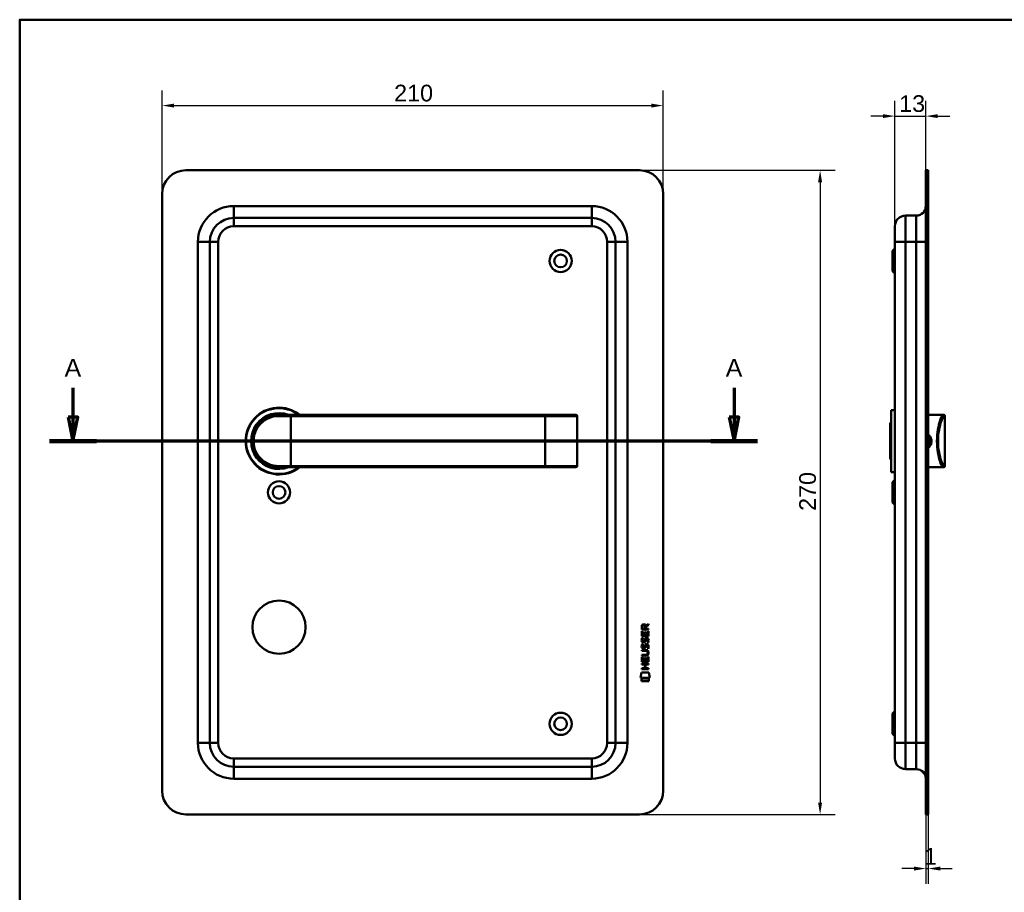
# Model space of a CAD drawing. Header units: millimetres. Extents: x 20 to 833, y 20 to 574.
# Tile 3 of 4: x 20 to 433, y 208 to 574. Entities that reach past the tile are written whole.
import ezdxf

# ---------------------------------------------------------------- set-up
doc = ezdxf.new("R2010")
doc.units = ezdxf.units.MM
doc.header["$LTSCALE"] = 2
for name, color, linetype, lineweight in [('Bemaßungen(DIN)', 7, 'Continuous', 25), ('Schnittansichtslinien(DIN)', 7, 'Continuous', 70), ('Sichtbare Kanten(DIN)', 7, 'Continuous', 50), ('Sichtbare tangentiale Kanten(DIN)', 7, 'Continuous', 50), ('Skizziergeometrie(DIN)', 7, 'Continuous', 50)]:
    doc.layers.add(name, color=color, linetype=linetype, lineweight=lineweight)
doc.styles.add('Aktuell-DINGroßer Text', font='arial.ttf')
doc.styles.add('STANDARD-DIN~0', font='arial.ttf')
doc.dimstyles.new('CAD-LAN', dxfattribs={"dimscale": 2, "dimtxt": 3.5, "dimasz": 2.5, "dimexe": 3.175, "dimexo": 0, "dimgap": 0.8, "dimtad": 1, "dimrnd": 1e-08, "dimtxsty": 'STANDARD-DIN~0', "dimcen": 0.09, "dimdle": 10, "dimclrd": 250, "dimclre": 250, "dimclrt": 250, "dimadec": 0, "dimazin": 2, "dimtfac": 1, "dimtmove": 0, "dimatfit": 3, "dimfxl": 1, "dimtolj": 1, "dimtzin": 0, "dimlwd": 25, "dimlwe": 25, "dimarcsym": 0})

# ---------------------------------------------------------------- blocks, each defined once
blk = doc.blocks.new('Ränder Standardrahmen')
at = {"layer": 'Skizziergeometrie(DIN)', "flags": 128}
blk.add_lwpolyline([(10, 10), (10, 287), (410, 287), (410, 10), (10, 10)], dxfattribs=at)
blk = doc.blocks.new('*D18')
at = {"layer": 'Bemaßungen(DIN)', "color": 250, "linetype": 'Continuous', "lineweight": 25, "true_color": 0x3f3f3f, "transparency": 16777216}
for p, q in [((386.69, 487.4), (386.69, 539.94)), ((399.69, 510.9), (399.69, 539.94)), ((381.69, 533.59), (376.69, 533.59)), ((386.69, 533.59), (399.69, 533.59)), ((404.69, 533.59), (409.69, 533.59))]:
    blk.add_line(p, q, dxfattribs=at)
at = {"layer": 'Bemaßungen(DIN)', "color": 250, "linetype": 'Continuous', "true_color": 0x3f3f3f, "transparency": 16777216}
for points in [[(381.69, 534.42), (381.69, 532.76), (386.69, 533.59)], [(404.69, 534.42), (404.69, 532.76), (399.69, 533.59)]]:
    blk.add_solid(points, dxfattribs=at)
at = {"layer": 'Defpoints', "color": 0, "linetype": 'Continuous', "transparency": 16777216}
for p in [(399.69, 533.59), (399.69, 510.9), (386.69, 487.4)]:
    blk.add_point(p, dxfattribs=at)
at = {"layer": 'Bemaßungen(DIN)', "color": 250, "linetype": 'Continuous', "lineweight": 25, "true_color": 0x3f3f3f, "transparency": 16777216, "insert": (388.51, 542.34), "char_height": 7, "attachment_point": 1, "style": 'STANDARD-DIN~0'}
blk.add_mtext('\\A1;13', dxfattribs=at)
blk = doc.blocks.new('*D19')
at = {"layer": 'Bemaßungen(DIN)', "color": 250, "linetype": 'Continuous', "lineweight": 25, "true_color": 0x3f3f3f, "transparency": 16777216}
for p, q in [((399.69, 240.9), (399.69, 211.88)), ((400.69, 240.9), (400.69, 211.88)), ((394.69, 218.23), (389.69, 218.23)), ((399.69, 218.23), (400.69, 218.23)), ((405.69, 218.23), (410.69, 218.23))]:
    blk.add_line(p, q, dxfattribs=at)
at = {"layer": 'Bemaßungen(DIN)', "color": 250, "linetype": 'Continuous', "true_color": 0x3f3f3f, "transparency": 16777216}
for points in [[(394.69, 219.07), (394.69, 217.4), (399.69, 218.23)], [(405.69, 219.07), (405.69, 217.4), (400.69, 218.23)]]:
    blk.add_solid(points, dxfattribs=at)
at = {"layer": 'Defpoints', "color": 0, "linetype": 'Continuous', "transparency": 16777216}
for p in [(399.69, 240.9), (400.69, 240.9), (400.69, 218.23)]:
    blk.add_point(p, dxfattribs=at)
at = {"layer": 'Bemaßungen(DIN)', "color": 250, "linetype": 'Continuous', "lineweight": 25, "true_color": 0x3f3f3f, "transparency": 16777216, "insert": (398.9, 226.86), "char_height": 7, "attachment_point": 1, "style": 'STANDARD-DIN~0'}
blk.add_mtext('\\A1;1', dxfattribs=at)
blk = doc.blocks.new('*D20')
at = {"layer": 'Bemaßungen(DIN)', "color": 250, "linetype": 'Continuous', "lineweight": 25, "true_color": 0x3f3f3f, "transparency": 16777216}
for p, q in [((79.67, 500.9), (79.67, 544.35)), ((289.67, 500.9), (289.67, 544.35)), ((84.67, 538), (284.67, 538))]:
    blk.add_line(p, q, dxfattribs=at)
at = {"layer": 'Bemaßungen(DIN)', "color": 250, "linetype": 'Continuous', "true_color": 0x3f3f3f, "transparency": 16777216}
for points in [[(84.67, 538.83), (84.67, 537.17), (79.67, 538)], [(284.67, 538.83), (284.67, 537.17), (289.67, 538)]]:
    blk.add_solid(points, dxfattribs=at)
at = {"layer": 'Defpoints', "color": 0, "linetype": 'Continuous', "transparency": 16777216}
for p in [(289.67, 538), (79.67, 500.9), (289.67, 500.9)]:
    blk.add_point(p, dxfattribs=at)
at = {"layer": 'Bemaßungen(DIN)', "color": 250, "linetype": 'Continuous', "lineweight": 25, "true_color": 0x3f3f3f, "transparency": 16777216, "insert": (176.89, 546.75), "char_height": 7, "attachment_point": 1, "style": 'STANDARD-DIN~0'}
blk.add_mtext('\\A1;210', dxfattribs=at)
blk = doc.blocks.new('*D21')
at = {"layer": 'Bemaßungen(DIN)', "color": 250, "linetype": 'Continuous', "lineweight": 25, "true_color": 0x3f3f3f, "transparency": 16777216}
for p, q in [((279.67, 510.9), (361.73, 510.9)), ((355.38, 505.9), (355.38, 245.9)), ((279.67, 240.9), (361.73, 240.9))]:
    blk.add_line(p, q, dxfattribs=at)
at = {"layer": 'Bemaßungen(DIN)', "color": 250, "linetype": 'Continuous', "true_color": 0x3f3f3f, "transparency": 16777216}
for points in [[(354.54, 505.9), (356.21, 505.9), (355.38, 510.9)], [(354.54, 245.9), (356.21, 245.9), (355.38, 240.9)]]:
    blk.add_solid(points, dxfattribs=at)
at = {"layer": 'Defpoints', "color": 0, "linetype": 'Continuous', "transparency": 16777216}
for p in [(279.67, 510.9), (279.67, 240.9), (355.38, 240.9)]:
    blk.add_point(p, dxfattribs=at)
at = {"layer": 'Bemaßungen(DIN)', "color": 250, "linetype": 'Continuous', "lineweight": 25, "true_color": 0x3f3f3f, "transparency": 16777216, "insert": (346.63, 368.12), "char_height": 7, "attachment_point": 1, "rotation": 90, "style": 'STANDARD-DIN~0'}
blk.add_mtext('\\A1;270', dxfattribs=at)
blk = doc.blocks.new('2DTransSchnitt0')
at = {"layer": 'Schnittansichtslinien(DIN)', "linetype": 'Continuous'}
for p, q in [((21.16, 209.83), (21.16, 203.7)), ((159.67, 209.83), (159.67, 203.7)), ((20.16, 203.7), (21.16, 198.7)), ((22.16, 203.7), (20.16, 203.7)), ((21.16, 203.7), (21.16, 198.7)), ((21.16, 198.7), (22.16, 203.7)), ((158.67, 203.7), (159.67, 198.7)), ((160.67, 203.7), (158.67, 203.7)), ((159.67, 203.7), (159.67, 198.7)), ((159.67, 198.7), (160.67, 203.7)), ((164.56, 198.7), (16.27, 198.7))]:
    blk.add_line(p, q, dxfattribs=at)
at = {"layer": 'Schnittansichtslinien(DIN)', "linetype": 'Continuous', "lineweight": 140}
for p, q in [((26.06, 198.7), (16.27, 198.7)), ((164.56, 198.7), (154.77, 198.7))]:
    blk.add_line(p, q, dxfattribs=at)
at = {"layer": 'Schnittansichtslinien(DIN)', "linetype": 'Continuous', "flags": 128}
for points in [[(20.16, 203.7), (21.16, 198.7), (22.16, 203.7), (20.16, 203.7)], [(158.67, 203.7), (159.67, 198.7), (160.67, 203.7), (158.67, 203.7)]]:
    blk.add_lwpolyline(points, dxfattribs=at)
at = {"layer": 'Schnittansichtslinien(DIN)'}
for points in [[(20.16, 203.7), (21.16, 198.7), (22.16, 203.7), (20.16, 203.7)], [(158.67, 203.7), (159.67, 198.7), (160.67, 203.7), (158.67, 203.7)]]:
    blk.add_solid(points, dxfattribs=at)
at = {"layer": 'Schnittansichtslinien(DIN)', "char_height": 3.73, "attachment_point": 7, "style": 'Aktuell-DINGroßer Text'}
for insert in [(19.41, 212.2), (157.92, 212.2)]:
    blk.add_mtext('A', dxfattribs=dict(at, insert=insert))

msp = doc.modelspace()

# ---------------------------------------------------------------- linework, layer by layer
at = {"layer": 'Sichtbare Kanten(DIN)'}
for p, q in [((279.666, 510.898), (89.666, 510.898)), ((400.691, 510.898), (399.691, 510.898)), ((399.691, 500.898), (399.691, 510.898)), ((400.691, 510.898), (400.691, 500.898)), ((79.666, 500.898), (79.666, 250.898)), ((289.666, 250.898), (289.666, 500.898)), ((399.691, 500.898), (399.691, 250.898)), ((400.691, 500.898), (400.691, 250.898)), ((395.691, 491.898), (391.191, 491.898)), ((259.666, 490.898), (109.666, 490.898)), ((386.691, 480.898), (386.691, 487.398)), ((99.666, 480.898), (99.666, 270.898)), ((269.666, 270.898), (269.666, 480.898)), ((386.691, 480.898), (386.691, 270.898)), ((385.691, 477.148), (386.691, 478.148)), ((385.691, 468.648), (385.691, 477.148)), ((385.691, 468.648), (386.691, 467.648)), ((385.191, 410.398), (385.191, 384.398)), ((385.191, 410.398), (386.691, 410.398)), ((128.049, 408.381), (128.049, 408.381)), ((128.666, 408.398), (133.666, 408.398)), ((240.166, 408.398), (133.666, 408.398)), ((253.04, 408.398), (240.166, 408.398)), ((253.04, 408.398), (253.059, 408.398)), ((253.559, 386.898), (253.559, 407.898)), ((384.691, 404.898), (385.191, 405.398)), ((384.691, 389.898), (384.691, 404.898)), ((400.691, 408.398), (405.191, 408.398)), ((405.191, 408.398), (406.904, 408.398)), ((406.904, 408.398), (407.191, 408.398)), ((407.691, 386.898), (407.691, 407.898)), ((384.691, 389.898), (385.191, 389.398)), ((133.666, 386.398), (128.666, 386.398)), ((133.666, 386.398), (240.166, 386.398)), ((240.166, 386.398), (253.04, 386.398)), ((253.059, 386.398), (253.04, 386.398)), ((385.191, 384.398), (386.691, 384.398)), ((400.691, 386.398), (405.191, 386.398)), ((405.191, 386.398), (406.904, 386.398)), ((407.191, 386.398), (406.904, 386.398)), ((385.691, 380.148), (386.691, 381.148)), ((385.691, 371.648), (385.691, 380.148)), ((385.691, 371.648), (386.691, 370.648)), ((280.647, 318.385), (280.65, 319.698)), ((283.506, 318.383), (280.647, 318.385)), ((280.998, 319.654), (280.997, 318.766)), ((280.997, 318.766), (282.015, 318.765)), ((282.015, 318.765), (282.016, 319.654)), ((282.312, 320.014), (283.508, 320.804)), ((283.507, 320.37), (282.365, 319.615)), ((282.365, 319.615), (282.365, 318.765)), ((282.365, 318.765), (283.506, 318.764)), ((283.156, 316.03), (283.157, 317.677)), ((283.157, 317.677), (283.505, 317.676)), ((283.505, 317.676), (283.504, 315.652)), ((283.506, 318.764), (283.506, 318.383)), ((283.508, 320.804), (283.507, 320.37)), ((280.645, 315.655), (280.647, 317.659)), ((283.504, 315.652), (280.645, 315.655)), ((280.647, 317.659), (280.995, 317.659)), ((280.817, 314.881), (281.156, 314.78)), ((280.995, 317.659), (280.994, 316.031)), ((280.994, 316.031), (281.889, 316.031)), ((281.013, 313.549), (281.021, 313.532)), ((281.889, 316.031), (281.89, 317.478)), ((281.89, 317.478), (282.238, 317.477)), ((282.238, 317.477), (282.237, 316.03)), ((282.237, 316.03), (283.156, 316.03)), ((282.746, 314.578), (282.734, 314.578)), ((280.64, 309.427), (280.64, 309.804)), ((280.64, 309.804), (282.286, 309.803)), ((282.31, 309.426), (280.64, 309.427)), ((280.815, 312.334), (281.154, 312.234)), ((281.011, 311.003), (281.019, 310.985)), ((281.695, 310.905), (281.706, 310.922)), ((281.697, 313.451), (281.708, 313.468)), ((282.743, 312.031), (282.732, 312.031)), ((280.637, 304.917), (280.638, 306.921)), ((280.638, 306.921), (280.987, 306.921)), ((280.639, 307.492), (280.639, 307.869)), ((280.639, 307.869), (282.309, 307.868)), ((282.284, 307.491), (280.639, 307.492)), ((280.987, 306.921), (280.985, 305.294)), ((281.88, 305.293), (281.881, 306.74)), ((281.881, 306.74), (282.23, 306.74)), ((282.23, 306.74), (282.228, 305.293)), ((283.147, 305.292), (283.148, 306.939)), ((283.148, 306.939), (283.497, 306.939)), ((283.19, 308.641), (283.19, 308.65)), ((283.497, 306.939), (283.495, 304.915)), ((280.633, 301.812), (280.633, 302.189)), ((280.633, 302.189), (281.876, 302.188)), ((283.491, 301.809), (280.633, 301.812)), ((280.634, 303.746), (280.635, 304.123)), ((281.877, 303.745), (280.634, 303.746)), ((280.635, 304.123), (283.493, 304.121)), ((283.495, 304.915), (280.637, 304.917)), ((280.985, 305.294), (281.88, 305.293)), ((281.876, 302.188), (281.877, 303.745)), ((282.228, 305.293), (283.147, 305.292)), ((282.234, 303.745), (282.233, 302.187)), ((282.233, 302.187), (283.492, 302.186)), ((283.493, 303.744), (282.234, 303.745)), ((283.492, 302.186), (283.491, 301.809)), ((283.493, 304.121), (283.493, 303.744)), ((280.102, 298.235), (280.561, 300.367)), ((284.017, 298.231), (280.102, 298.235)), ((280.56, 296.807), (280.561, 297.949)), ((280.561, 300.367), (283.567, 300.365)), ((280.561, 297.949), (283.558, 297.946)), ((283.558, 297.946), (283.557, 296.804)), ((283.567, 300.365), (284.017, 298.231)), ((283.557, 296.804), (280.56, 296.807)), ((385.691, 283.148), (386.691, 284.148)), ((385.691, 274.648), (385.691, 283.148)), ((385.691, 274.648), (386.691, 273.648)), ((386.691, 264.398), (386.691, 270.898)), ((109.666, 260.898), (259.666, 260.898)), ((395.691, 259.898), (391.191, 259.898)), ((399.691, 240.898), (399.691, 250.898)), ((400.691, 250.898), (400.691, 240.898)), ((89.666, 240.898), (279.666, 240.898)), ((399.691, 240.898), (400.691, 240.898))]:
    msp.add_line(p, q, dxfattribs=at)
for centre, radius in [((246.666, 472.898), 4.65), ((246.666, 472.898), 2.65), ((128.666, 375.898), 4.65), ((128.666, 375.898), 2.65), ((128.666, 319.398), 11.15), ((246.666, 278.898), 4.65), ((246.666, 278.898), 2.65)]:
    msp.add_circle(centre, radius, dxfattribs=at)
for centre, radius, start, end in [((89.666, 500.898), 10, 90, 180), ((279.666, 500.898), 10, 0, 90), ((395.691, 495.898), 4, 270, 0), ((391.191, 487.398), 4.5, 90, 180), ((109.666, 480.898), 10, 90, 180), ((259.666, 480.898), 10, 0, 90), ((128.666, 397.398), 14, 51.78679, 308.21321), ((128.666, 397.398), 13.8, 52.8542, 307.1458), ((128.666, 397.398), 11.7, 70.08028, 289.91972), ((128.666, 397.398), 11.6, 71.49137, 288.50863), ((128.666, 397.398), 11.5, 73.04257, 286.95743), ((128.666, 397.398), 11.3, 76.76803, 283.23197), ((116.343, 410.096), 8.678, 339.58557, 339.58805), ((116.343, 410.096), 8.678, 343.58855, 343.59762), ((126.434, 407.506), 0.85, 144.22686, 144.41082), ((126.434, 407.506), 0.85, 60.5317, 60.67321), ((253.059, 407.898), 0.5, 0, 90), ((407.191, 407.898), 0.5, 0, 90), ((253.059, 386.898), 0.5, 270, 0), ((407.191, 386.898), 0.5, 270, 0), ((109.666, 270.898), 10, 180, 270), ((259.666, 270.898), 10, 270, 0), ((391.191, 264.398), 4.5, 180, 270), ((395.691, 255.898), 4, 0, 90), ((89.666, 250.898), 10, 180, 270), ((279.666, 250.898), 10, 270, 0)]:
    msp.add_arc(centre, radius, start, end, dxfattribs=at)
for centre, major_axis, ratio, start_param, end_param in [((282.177, 318.882), (0.976, -1.274), 0.5180415, 2.7627686, 3.7355131), ((280.784, 318.801), (-1.242, -1.64), 0.5994938, 2.7365723, 3.5673799), ((282.279, 316.66), (-1.103, -3.296), 0.2312948, 5.9540546, 6.015014), ((282.086, 312.891), (-0.839, -1.642), 0.4591024, 2.8345951, 3.3559829), ((282.363, 314.36), (-1.192, -3.54), 0.2215161, 5.9678979, 6.0270389), ((281.764, 311.805), (-0.583, -1.012), 0.541605, 5.8985019, 6.3563332), ((281.759, 314.343), (-0.574, -1.004), 0.5438409, 5.8950231, 6.3553168), ((281.637, 310.929), (-0.098, -0.139), 0.3641716, 1.3429, 1.6509781), ((281.639, 313.476), (-0.098, -0.139), 0.3641716, 1.3429, 1.6509781), ((278.465, 305.129), (4.814, 4.313), 0.3742661, 5.9599282, 6.6783921), ((282.085, 310.346), (-0.838, -1.64), 0.4594521, 2.8344186, 3.3561114), ((278.469, 312.173), (4.808, -4.323), 0.3742014, 5.888113, 6.6064523), ((259.757, 328.477), (23.266, -20.361), 0.1371339, 6.127502, 6.402435)]:
    msp.add_ellipse(centre, major_axis=major_axis, ratio=ratio, start_param=start_param, end_param=end_param, dxfattribs=at)
for points, knots in [([(128.666, 408.398), (127.009, 408.398), (125.366, 408.018), (123.893, 407.309), (122.42, 406.6), (121.116, 405.564), (120.091, 404.288), (119.066, 403.012), (118.322, 401.494), (117.948, 399.876), (117.574, 398.257), (117.575, 396.537), (117.949, 394.92), (118.323, 393.302), (119.065, 391.785), (120.09, 390.509), (121.116, 389.233), (122.42, 388.197), (123.893, 387.488), (125.366, 386.778), (127.009, 386.398), (128.666, 386.398)], [-3.3432814, -3.3432814, -3.3432814, -3.3432814, -2.8656698, -2.8656698, -2.8656698, -2.3880581, -2.3880581, -2.3880581, -1.9104465, -1.9104465, -1.9104465, -1.4328349, -1.4328349, -1.4328349, -0.9552233, -0.9552233, -0.9552233, -0.4776116, -0.4776116, -0.4776116, 0, 0, 0, 0]), ([(400.691, 394.603), (400.925, 394.783), (401.497, 395.353), (402.078, 396.589), (402.082, 398.526), (401.323, 399.702), (400.691, 400.192)], [-1.90104539, -1.90104539, -1.90104539, -1.90104539, -1.81291674, -1.66184035, -1.51076395, -1.27193278, -1.27193278, -1.27193278, -1.27193278]), ([(400.688, 399.632), (401.144, 399.222), (401.476, 398.673), (401.614, 398.071), (401.715, 397.633), (401.716, 397.167), (401.615, 396.727), (401.514, 396.288), (401.313, 395.875), (401.035, 395.527), (400.931, 395.396), (400.815, 395.274), (400.691, 395.162)], [3.41810711, 3.41810711, 3.41810711, 3.41810711, 3.62583349, 3.62583349, 3.62583349, 3.77690989, 3.77690989, 3.77690989, 3.92798628, 3.92798628, 3.92798628, 3.98481417, 3.98481417, 3.98481417, 3.98481417]), ([(283.19, 308.65), (283.19, 308.697), (283.187, 308.744), (283.171, 308.879), (283.149, 308.967), (283.074, 309.117), (283.028, 309.179), (282.908, 309.285), (282.837, 309.325), (282.62, 309.408), (282.461, 309.426), (282.31, 309.426)], [0, 0, 0, 0, 0.01400423, 0.01400423, 0.0408947, 0.0408947, 0.06439039, 0.06439039, 0.08887549, 0.08887549, 0.13413559, 0.13413559, 0.13413559, 0.13413559])]:
    msp.add_open_spline(points, degree=3, knots=knots, dxfattribs=at)
for points in [[(280.65, 319.698), (280.664, 320.14), (280.896, 320.602), (281.509, 320.601)], [(282.016, 319.654), (282.016, 319.927), (281.929, 320.252), (281.513, 320.252)], [(280.693, 313.402), (280.603, 313.643), (280.574, 313.876), (280.616, 314.205)], [(280.616, 314.205), (280.634, 314.344), (280.675, 314.551), (280.746, 314.724)], [(280.746, 314.724), (280.765, 314.773), (280.817, 314.881), (280.817, 314.881)], [(281.001, 314.316), (280.937, 314.063), (280.93, 313.839), (280.989, 313.623)], [(281.156, 314.78), (281.156, 314.78), (281.036, 314.454), (281.001, 314.316)], [(281.708, 313.468), (281.777, 313.578), (281.834, 313.741), (281.889, 313.987)], [(281.889, 313.987), (281.973, 314.354), (282.075, 314.566), (282.216, 314.733)], [(282.228, 313.836), (282.174, 313.596), (282.111, 313.431), (282.035, 313.293)], [(282.216, 314.733), (282.309, 314.843), (282.439, 314.916), (282.619, 314.94)], [(282.277, 314.035), (282.269, 314.005), (282.229, 313.839), (282.228, 313.836)], [(282.463, 314.46), (282.392, 314.371), (282.331, 314.233), (282.277, 314.035)], [(282.734, 314.578), (282.612, 314.578), (282.537, 314.545), (282.463, 314.46)], [(282.619, 314.94), (282.906, 314.978), (283.189, 314.878), (283.383, 314.561)], [(283.151, 313.534), (283.22, 313.867), (283.22, 314.143), (283.114, 314.34)], [(283.531, 313.627), (283.501, 313.295), (283.343, 312.966), (283.306, 312.908)], [(283.383, 314.561), (283.493, 314.381), (283.547, 314.162), (283.546, 313.892)], [(283.546, 313.892), (283.546, 313.807), (283.54, 313.721), (283.531, 313.627)], [(280.691, 310.856), (280.601, 311.096), (280.572, 311.33), (280.614, 311.658)], [(280.614, 311.658), (280.632, 311.797), (280.673, 312.004), (280.744, 312.177)], [(281.251, 310.395), (281.027, 310.428), (280.798, 310.573), (280.691, 310.856)], [(281.253, 312.942), (281.029, 312.975), (280.8, 313.12), (280.693, 313.402)], [(280.744, 312.177), (280.763, 312.227), (280.815, 312.334), (280.815, 312.334)], [(280.999, 311.769), (280.935, 311.517), (280.928, 311.293), (280.987, 311.077)], [(281.154, 312.234), (281.154, 312.234), (281.034, 311.907), (280.999, 311.769)], [(281.223, 310.773), (281.37, 310.713), (281.559, 310.748), (281.664, 310.863)], [(281.225, 313.319), (281.372, 313.259), (281.561, 313.295), (281.666, 313.41)], [(281.405, 310.382), (281.305, 310.384), (281.284, 310.39), (281.251, 310.395)], [(281.407, 312.929), (281.307, 312.93), (281.286, 312.937), (281.253, 312.942)], [(282.033, 310.747), (281.918, 310.537), (281.723, 310.378), (281.405, 310.382)], [(282.035, 313.293), (281.92, 313.084), (281.725, 312.925), (281.407, 312.929)], [(281.706, 310.922), (281.775, 311.031), (281.832, 311.195), (281.887, 311.44)], [(281.887, 311.44), (281.971, 311.808), (282.073, 312.019), (282.214, 312.187)], [(282.226, 311.29), (282.172, 311.05), (282.109, 310.885), (282.033, 310.747)], [(282.214, 312.187), (282.307, 312.297), (282.437, 312.369), (282.617, 312.393)], [(282.275, 311.488), (282.267, 311.458), (282.227, 311.292), (282.226, 311.29)], [(282.461, 311.913), (282.39, 311.825), (282.329, 311.686), (282.275, 311.488)], [(282.732, 312.031), (282.61, 312.031), (282.535, 311.998), (282.461, 311.913)], [(282.617, 312.393), (282.904, 312.432), (283.187, 312.331), (283.381, 312.015)], [(282.936, 310.448), (282.936, 310.448), (283.09, 310.702), (283.149, 310.987)], [(283.304, 310.362), (283.284, 310.366), (282.936, 310.448), (282.936, 310.448)], [(282.938, 312.995), (282.938, 312.995), (283.092, 313.249), (283.151, 313.534)], [(283.306, 312.908), (283.286, 312.913), (282.938, 312.995), (282.938, 312.995)], [(283.149, 310.987), (283.218, 311.32), (283.218, 311.596), (283.112, 311.794)], [(283.529, 311.08), (283.499, 310.749), (283.341, 310.419), (283.304, 310.362)], [(283.381, 312.015), (283.491, 311.834), (283.544, 311.615), (283.544, 311.346)], [(283.544, 311.346), (283.544, 311.261), (283.537, 311.175), (283.529, 311.08)]]:
    msp.add_open_spline(points, degree=3, dxfattribs=at)
at = {"layer": 'Sichtbare tangentiale Kanten(DIN)'}
for p, q in [((399.691, 500.898), (400.691, 500.898)), ((109.666, 495.898), (259.666, 495.898)), ((109.666, 495.898), (109.666, 490.898)), ((259.666, 495.898), (259.666, 490.898)), ((391.191, 491.898), (391.191, 480.898)), ((395.691, 480.898), (395.691, 491.898)), ((109.666, 487.398), (109.666, 490.898)), ((259.666, 487.398), (109.666, 487.398)), ((259.666, 487.398), (259.666, 490.898)), ((94.666, 270.898), (94.666, 480.898)), ((94.666, 480.898), (99.666, 480.898)), ((103.166, 480.898), (99.666, 480.898)), ((103.166, 480.898), (103.166, 270.898)), ((266.166, 480.898), (269.666, 480.898)), ((266.166, 270.898), (266.166, 480.898)), ((274.666, 480.898), (269.666, 480.898)), ((274.666, 480.898), (274.666, 270.898)), ((391.191, 480.898), (386.691, 480.898)), ((395.691, 480.898), (391.191, 480.898)), ((391.191, 270.898), (391.191, 480.898)), ((395.691, 480.898), (395.691, 270.898)), ((395.691, 480.898), (399.691, 480.898)), ((133.666, 407.898), (128.608, 407.898)), ((133.666, 408.398), (133.666, 407.898)), ((133.666, 407.898), (240.166, 407.898)), ((133.666, 386.898), (133.666, 407.898)), ((240.166, 408.398), (240.166, 407.898)), ((240.166, 386.898), (240.166, 407.898)), ((240.166, 407.898), (253.521, 407.898)), ((253.521, 407.898), (253.521, 386.898)), ((253.559, 407.898), (253.521, 407.898)), ((407.691, 407.898), (407.4, 407.898)), ((128.608, 386.898), (133.666, 386.898)), ((240.166, 386.898), (133.666, 386.898)), ((133.666, 386.398), (133.666, 386.898)), ((240.166, 386.398), (240.166, 386.898)), ((253.521, 386.898), (240.166, 386.898)), ((253.521, 386.898), (253.559, 386.898)), ((407.4, 386.898), (407.691, 386.898)), ((94.666, 270.898), (99.666, 270.898)), ((103.166, 270.898), (99.666, 270.898)), ((266.166, 270.898), (269.666, 270.898)), ((274.666, 270.898), (269.666, 270.898)), ((391.191, 270.898), (386.691, 270.898)), ((391.191, 270.898), (391.191, 259.898)), ((395.691, 270.898), (391.191, 270.898)), ((395.691, 259.898), (395.691, 270.898)), ((395.691, 270.898), (399.691, 270.898)), ((109.666, 260.898), (109.666, 264.398)), ((109.666, 264.398), (259.666, 264.398)), ((259.666, 264.398), (259.666, 260.898)), ((109.666, 260.898), (109.666, 255.898)), ((259.666, 255.898), (259.666, 260.898)), ((259.666, 255.898), (109.666, 255.898)), ((400.691, 250.898), (399.691, 250.898))]:
    msp.add_line(p, q, dxfattribs=at)
for centre, radius, start, end in [((109.666, 480.898), 15, 90, 180), ((259.666, 480.898), 15, 0, 90), ((109.666, 480.898), 6.5, 90, 180), ((259.666, 480.898), 6.5, 0, 90), ((109.666, 270.898), 15, 180, 270), ((109.666, 270.898), 6.5, 180, 270), ((259.666, 270.898), 6.5, 270, 0), ((259.666, 270.898), 15, 270, 0)]:
    msp.add_arc(centre, radius, start, end, dxfattribs=at)
for centre, major_axis, ratio, start_param, end_param in [((128.666, 407.898), (0, 0.5), 0.1145038, 0, 1.5707963), ((253.04, 407.898), (0, 0.5), 0.9612617, 4.712389, 6.2831853), ((406.904, 407.898), (0, 0.5), 0.9934228, 4.712389, 6.2831853), ((128.666, 386.898), (0, -0.5), 0.1145038, 4.712389, 6.2831853), ((253.04, 386.898), (0, -0.5), 0.9612617, 0, 1.5707963), ((406.904, 386.898), (0, -0.5), 0.9934228, 0, 1.5707963)]:
    msp.add_ellipse(centre, major_axis=major_axis, ratio=ratio, start_param=start_param, end_param=end_param, dxfattribs=at)
for points, knots in [([(128.608, 386.898), (127.009, 386.898), (125.423, 387.262), (124, 387.938), (122.578, 388.615), (121.319, 389.604), (120.329, 390.822), (119.339, 392.04), (118.618, 393.487), (118.259, 395.032), (117.9, 396.576), (117.901, 398.218), (118.261, 399.763), (118.621, 401.308), (119.34, 402.757), (120.33, 403.975), (121.319, 405.194), (122.579, 406.182), (124.001, 406.858), (125.423, 407.534), (127.009, 407.898), (128.608, 407.898)], [0, 0, 0, 0, 0.4776116, 0.4776116, 0.4776116, 0.9552233, 0.9552233, 0.9552233, 1.4328349, 1.4328349, 1.4328349, 1.9104465, 1.9104465, 1.9104465, 2.3880581, 2.3880581, 2.3880581, 2.8656698, 2.8656698, 2.8656698, 3.3432814, 3.3432814, 3.3432814, 3.3432814]), ([(406.904, 408.398), (406.721, 408.398), (406.447, 408.018), (406.132, 407.309), (405.818, 406.6), (405.462, 405.564), (405.153, 404.288), (404.843, 403.012), (404.58, 401.494), (404.448, 399.876), (404.316, 398.257), (404.315, 396.537), (404.447, 394.92), (404.578, 393.302), (404.843, 391.785), (405.152, 390.509), (405.462, 389.233), (405.817, 388.197), (406.132, 387.488), (406.447, 386.778), (406.721, 386.398), (406.904, 386.398)], [-3.3432814, -3.3432814, -3.3432814, -3.3432814, -2.8656698, -2.8656698, -2.8656698, -2.3880581, -2.3880581, -2.3880581, -1.9104465, -1.9104465, -1.9104465, -1.4328349, -1.4328349, -1.4328349, -0.9552233, -0.9552233, -0.9552233, -0.4776116, -0.4776116, -0.4776116, 0, 0, 0, 0]), ([(407.4, 386.898), (407.216, 386.898), (406.939, 387.262), (406.62, 387.938), (406.301, 388.615), (405.942, 389.604), (405.629, 390.822), (405.316, 392.04), (405.05, 393.487), (404.916, 395.032), (404.783, 396.576), (404.783, 398.218), (404.917, 399.763), (405.051, 401.308), (405.316, 402.757), (405.629, 403.975), (405.943, 405.194), (406.301, 406.182), (406.62, 406.858), (406.939, 407.534), (407.216, 407.898), (407.4, 407.898)], [0, 0, 0, 0, 0.4776116, 0.4776116, 0.4776116, 0.9552233, 0.9552233, 0.9552233, 1.4328349, 1.4328349, 1.4328349, 1.9104465, 1.9104465, 1.9104465, 2.3880581, 2.3880581, 2.3880581, 2.8656698, 2.8656698, 2.8656698, 3.3432814, 3.3432814, 3.3432814, 3.3432814])]:
    msp.add_open_spline(points, degree=3, knots=knots, dxfattribs=at)

# ---------------------------------------------------------------- block references
at = {"xscale": 2, "yscale": 2, "zscale": 2}
msp.add_blockref('Ränder Standardrahmen', (0, 0), dxfattribs=at)
at = {"layer": 'Schnittansichtslinien(DIN)', "xscale": 2, "yscale": 2, "zscale": 2}
msp.add_blockref('2DTransSchnitt0', (0, 0), dxfattribs=at)

# ---------------------------------------------------------------- dimensions: what is measured, and where the dimension line sits
at = {"layer": 'Bemaßungen(DIN)', "color": 250, "linetype": 'Continuous', "lineweight": 25, "true_color": 0x3f3f3f}
for base, p1, p2, angle, override, picture, middle in [((289.666, 538), (79.666, 500.898), (289.666, 500.898), 180, {"dimgap": 0.8, "dimdec": 2, "dimtol": 0, "dimlim": 0, "dimtp": 0, "dimtm": 0, "dimtdec": 2, "dimtofl": 0, "dimatfit": 1}, '*D20', (184.666, 538)), ((399.691, 533.59), (386.691, 487.398), (399.691, 510.898), 180, {"dimgap": 0.8, "dimdec": 2, "dimtol": 0, "dimlim": 0, "dimtp": 0, "dimtm": 0, "dimtdec": 2, "dimtofl": 1, "dimatfit": 1}, '*D18', (393.191, 533.59)), ((355.376, 240.898), (279.666, 510.898), (279.666, 240.898), 90, {"dimgap": 0.8, "dimdec": 2, "dimtol": 0, "dimlim": 0, "dimtp": 0, "dimtm": 0, "dimtdec": 2, "dimtofl": 0, "dimatfit": 1}, '*D21', (355.376, 375.898)), ((400.691, 218.234), (399.691, 240.898), (400.691, 240.898), 180, {"dimgap": 0.8, "dimdec": 2, "dimtol": 0, "dimlim": 0, "dimtp": 0, "dimtm": 0, "dimtdec": 2, "dimtofl": 1, "dimatfit": 1}, '*D19', (400.191, 218.234))]:
    dim = msp.add_linear_dim(base=base, p1=p1, p2=p2, angle=angle, dimstyle='CAD-LAN', override=override, dxfattribs=at)
    dim.commit()
    dim.dimension.update_dxf_attribs({"geometry": picture, "text_midpoint": middle, "dimtype": 160})

doc.saveas('drawing.dxf')
